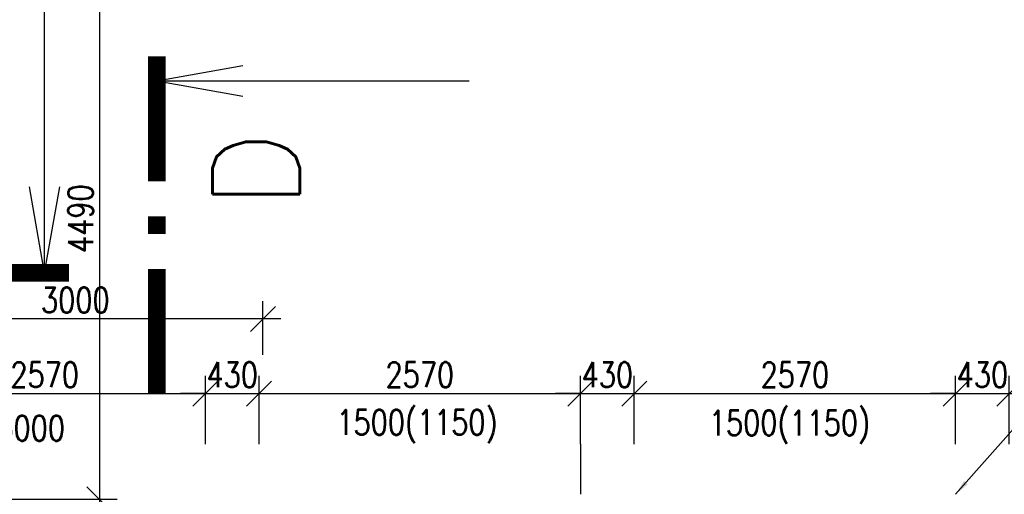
# Model space of a CAD drawing. Header units: millimetres. Extents: x -637441 to -130928, y -380379 to -53767.
# Tile 224 of 256: x -440535 to -432660, y -80901 to -77105. Entities that reach past the tile are written whole.
import ezdxf
from ezdxf.enums import TextEntityAlignment as Align

# ---------------------------------------------------------------- set-up
doc = ezdxf.new("R2010")
doc.units = ezdxf.units.MM
doc.header["$LTSCALE"] = 10
for name, color, linetype, lineweight in [('CKKOTY', 7, 'Continuous', 25), ('CKSTENY_SRAF', 1, 'Continuous', 18), ('CKSYMBOLY', 7, 'Continuous', 25), ('CKTEXTY_MALE', 7, 'Continuous', 25), ('CKTEXTY_STREDNI', 6, 'Continuous', 50)]:
    doc.layers.add(name, color=color, linetype=linetype, lineweight=lineweight)
doc.styles.get("Standard").update_dxf_attribs({"font": 'simplex.shx', "width": 0.8})
doc.dimstyles.new('Cadkon', dxfattribs={"dimscale": 80, "dimtxt": 2.5, "dimasz": 2.5, "dimexe": 1.768, "dimexo": 5, "dimtad": 1, "dimrnd": 1, "dimtxsty": 'Standard', "dimblk1": 'OBLIQUE', "dimblk2": 'OBLIQUE', "dimsah": 1, "dimcen": 2.5, "dimdle": 1.8, "dimadec": 0, "dimazin": 0, "dimtfac": 1, "dimtix": 1, "dimtmove": 2, "dimatfit": 3, "dimfxl": 1, "dimarcsym": 0})
doc.dimstyles.new('normální', dxfattribs={"dimscale": 50, "dimtxt": 2.5, "dimasz": 2.5, "dimexe": 1.768, "dimexo": 5, "dimtad": 1, "dimrnd": 1, "dimtxsty": 'Standard', "dimblk1": 'OBLIQUE', "dimblk2": 'OBLIQUE', "dimsah": 1, "dimcen": 2.5, "dimdle": 1.8, "dimadec": 0, "dimazin": 0, "dimtfac": 1, "dimtix": 1, "dimtmove": 2, "dimatfit": 3, "dimfxl": 1, "dimarcsym": 0})

# ---------------------------------------------------------------- blocks, each defined once
blk = doc.blocks.new('_OBLIQUE')
at = {"color": 0, "linetype": 'ByBlock'}
blk.add_line((-0.5, -0.5), (0.5, 0.5), dxfattribs=at)
blk = doc.blocks.new('*D1500')
at = {"layer": 'CKKOTY', "color": 0, "lineweight": -2}
for p, q in [((-441620.4, -80501.3), (-441620.4, -79953.6)), ((-439050.4, -80501.3), (-439050.4, -79953.6)), ((-441764.4, -80095), (-438906.4, -80095))]:
    blk.add_line(p, q, dxfattribs=at)
at = {"layer": 'DEFPOINTS', "color": 0}
for p in [(-439050.4, -80095), (-441620.4, -80901.3), (-439050.4, -80901.3)]:
    blk.add_point(p, dxfattribs=at)
at = {"layer": 'CKKOTY', "color": 0, "lineweight": -2, "xscale": 200, "yscale": 200, "zscale": 200, "rotation": 180}
blk.add_blockref('_OBLIQUE', (-441620.4, -80095), dxfattribs=at)
at = {"layer": 'CKKOTY', "color": 0, "lineweight": -2, "xscale": 200, "yscale": 200, "zscale": 200}
blk.add_blockref('_OBLIQUE', (-439050.4, -80095), dxfattribs=at)
at = {"layer": 'CKKOTY', "color": 0, "insert": (-440335.4, -79945), "char_height": 200, "attachment_point": 5}
blk.add_mtext('2570', dxfattribs=at)
blk = doc.blocks.new('*D1501')
at = {"layer": 'CKKOTY', "color": 0, "lineweight": -2}
for p, q in [((-439050.4, -80501.3), (-439050.4, -79953.6)), ((-438620.4, -80501.3), (-438620.4, -79953.6)), ((-439050.4, -80095), (-439250.4, -80095)), ((-439050.4, -80095), (-438620.4, -80095)), ((-438620.4, -80095), (-438420.4, -80095))]:
    blk.add_line(p, q, dxfattribs=at)
at = {"layer": 'DEFPOINTS', "color": 0}
for p in [(-438620.4, -80095), (-439050.4, -80901.3), (-438620.4, -80901.3)]:
    blk.add_point(p, dxfattribs=at)
at = {"layer": 'CKKOTY', "color": 0, "lineweight": -2, "xscale": 200, "yscale": 200, "zscale": 200}
blk.add_blockref('_OBLIQUE', (-439050.4, -80095), dxfattribs=at)
at = {"layer": 'CKKOTY', "color": 0, "lineweight": -2, "xscale": 200, "yscale": 200, "zscale": 200, "rotation": 180}
blk.add_blockref('_OBLIQUE', (-438620.4, -80095), dxfattribs=at)
at = {"layer": 'CKKOTY', "color": 0, "insert": (-438835.4, -79945), "char_height": 200, "attachment_point": 5}
blk.add_mtext('430', dxfattribs=at)
blk = doc.blocks.new('*D1502')
at = {"layer": 'CKKOTY', "color": 0, "lineweight": -2}
for p, q in [((-438620.4, -80501.3), (-438620.4, -79953.6)), ((-436050.4, -80501.3), (-436050.4, -79953.6)), ((-438764.4, -80095), (-435906.4, -80095))]:
    blk.add_line(p, q, dxfattribs=at)
at = {"layer": 'DEFPOINTS', "color": 0}
for p in [(-436050.4, -80095), (-438620.4, -80901.3), (-436050.4, -80901.3)]:
    blk.add_point(p, dxfattribs=at)
at = {"layer": 'CKKOTY', "color": 0, "lineweight": -2, "xscale": 200, "yscale": 200, "zscale": 200, "rotation": 180}
blk.add_blockref('_OBLIQUE', (-438620.4, -80095), dxfattribs=at)
at = {"layer": 'CKKOTY', "color": 0, "lineweight": -2, "xscale": 200, "yscale": 200, "zscale": 200}
blk.add_blockref('_OBLIQUE', (-436050.4, -80095), dxfattribs=at)
at = {"layer": 'CKKOTY', "color": 0, "insert": (-437335.4, -79945), "char_height": 200, "attachment_point": 5}
blk.add_mtext('2570', dxfattribs=at)
blk = doc.blocks.new('*D1503')
at = {"layer": 'CKKOTY', "color": 0, "lineweight": -2}
for p, q in [((-436050.4, -80501.3), (-436050.4, -79953.6)), ((-435620.4, -80501.3), (-435620.4, -79953.6)), ((-436050.4, -80095), (-436250.4, -80095)), ((-436050.4, -80095), (-435620.4, -80095)), ((-435620.4, -80095), (-435420.4, -80095))]:
    blk.add_line(p, q, dxfattribs=at)
at = {"layer": 'DEFPOINTS', "color": 0}
for p in [(-435620.4, -80095), (-436050.4, -80901.3), (-435620.4, -80901.3)]:
    blk.add_point(p, dxfattribs=at)
at = {"layer": 'CKKOTY', "color": 0, "lineweight": -2, "xscale": 200, "yscale": 200, "zscale": 200}
blk.add_blockref('_OBLIQUE', (-436050.4, -80095), dxfattribs=at)
at = {"layer": 'CKKOTY', "color": 0, "lineweight": -2, "xscale": 200, "yscale": 200, "zscale": 200, "rotation": 180}
blk.add_blockref('_OBLIQUE', (-435620.4, -80095), dxfattribs=at)
at = {"layer": 'CKKOTY', "color": 0, "insert": (-435835.4, -79945), "char_height": 200, "attachment_point": 5}
blk.add_mtext('430', dxfattribs=at)
blk = doc.blocks.new('*D1504')
at = {"layer": 'CKKOTY', "color": 0, "lineweight": -2}
for p, q in [((-435620.4, -80501.3), (-435620.4, -79953.6)), ((-433050.4, -80501.3), (-433050.4, -79953.6)), ((-435764.4, -80095), (-432906.4, -80095))]:
    blk.add_line(p, q, dxfattribs=at)
at = {"layer": 'DEFPOINTS', "color": 0}
for p in [(-433050.4, -80095), (-435620.4, -80901.3), (-433050.4, -80901.3)]:
    blk.add_point(p, dxfattribs=at)
at = {"layer": 'CKKOTY', "color": 0, "lineweight": -2, "xscale": 200, "yscale": 200, "zscale": 200, "rotation": 180}
blk.add_blockref('_OBLIQUE', (-435620.4, -80095), dxfattribs=at)
at = {"layer": 'CKKOTY', "color": 0, "lineweight": -2, "xscale": 200, "yscale": 200, "zscale": 200}
blk.add_blockref('_OBLIQUE', (-433050.4, -80095), dxfattribs=at)
at = {"layer": 'CKKOTY', "color": 0, "insert": (-434335.4, -79945), "char_height": 200, "attachment_point": 5}
blk.add_mtext('2570', dxfattribs=at)
blk = doc.blocks.new('*D1505')
at = {"layer": 'CKKOTY', "color": 0, "lineweight": -2}
for p, q in [((-433050.4, -80501.3), (-433050.4, -79953.6)), ((-432620.4, -80501.3), (-432620.4, -79953.6)), ((-433050.4, -80095), (-433250.4, -80095)), ((-433050.4, -80095), (-432620.4, -80095)), ((-432620.4, -80095), (-432420.4, -80095))]:
    blk.add_line(p, q, dxfattribs=at)
at = {"layer": 'DEFPOINTS', "color": 0}
for p in [(-432620.4, -80095), (-433050.4, -80901.3), (-432620.4, -80901.3)]:
    blk.add_point(p, dxfattribs=at)
at = {"layer": 'CKKOTY', "color": 0, "lineweight": -2, "xscale": 200, "yscale": 200, "zscale": 200}
blk.add_blockref('_OBLIQUE', (-433050.4, -80095), dxfattribs=at)
at = {"layer": 'CKKOTY', "color": 0, "lineweight": -2, "xscale": 200, "yscale": 200, "zscale": 200, "rotation": 180}
blk.add_blockref('_OBLIQUE', (-432620.4, -80095), dxfattribs=at)
at = {"layer": 'CKKOTY', "color": 0, "insert": (-432835.4, -79945), "char_height": 200, "attachment_point": 5}
blk.add_mtext('430', dxfattribs=at)
blk = doc.blocks.new('*D1506')
at = {"layer": 'CKKOTY', "color": 0, "lineweight": -2}
for p, q in [((-432620.4, -80501.3), (-432620.4, -79953.6)), ((-430050.4, -80501.3), (-430050.4, -79953.6)), ((-432764.4, -80095), (-429906.4, -80095))]:
    blk.add_line(p, q, dxfattribs=at)
at = {"layer": 'DEFPOINTS', "color": 0}
for p in [(-430050.4, -80095), (-432620.4, -80901.3), (-430050.4, -80901.3)]:
    blk.add_point(p, dxfattribs=at)
at = {"layer": 'CKKOTY', "color": 0, "lineweight": -2, "xscale": 200, "yscale": 200, "zscale": 200, "rotation": 180}
blk.add_blockref('_OBLIQUE', (-432620.4, -80095), dxfattribs=at)
at = {"layer": 'CKKOTY', "color": 0, "lineweight": -2, "xscale": 200, "yscale": 200, "zscale": 200}
blk.add_blockref('_OBLIQUE', (-430050.4, -80095), dxfattribs=at)
at = {"layer": 'CKKOTY', "color": 0, "insert": (-431335.4, -79945), "char_height": 200, "attachment_point": 5}
blk.add_mtext('2570', dxfattribs=at)
blk = doc.blocks.new('rez2_dl')
for q in [(0, 2.5), (-0.1216, 0.6894), (0.1216, 0.6894)]:
    blk.add_line((0, 0), q)
at = {"const_width": 0.14}
for points in [[(-0.1957, 0), (0.8043, 0)], [(1.0843, 0), (1.2243, 0)], [(1.5043, 0), (2.5043, 0)]]:
    blk.add_lwpolyline(points, dxfattribs=at)
blk.add_attdef('A', (0.4216, 0.4446), '', height=0.7, rotation=360)
blk.add_attdef('A', text='', height=0.7, rotation=270).set_placement((0.3973, 0.5021), align=Align.RIGHT)
blk = doc.blocks.new('*D1674')
at = {"layer": 'CKKOTY', "color": 0, "lineweight": -2}
for p, q in [((-441590.4, -79784.6), (-441590.4, -79356.9)), ((-438590.4, -79784.6), (-438590.4, -79356.9)), ((-438446.4, -79498.3), (-441734.4, -79498.3))]:
    blk.add_line(p, q, dxfattribs=at)
at = {"layer": 'DEFPOINTS', "color": 0}
for p in [(-441590.4, -79498.3), (-441590.4, -80184.6), (-438590.4, -80184.6)]:
    blk.add_point(p, dxfattribs=at)
at = {"layer": 'CKKOTY', "color": 0, "lineweight": -2, "xscale": 200, "yscale": 200, "zscale": 200, "rotation": 180}
blk.add_blockref('_OBLIQUE', (-441590.4, -79498.3), dxfattribs=at)
at = {"layer": 'CKKOTY', "color": 0, "lineweight": -2, "xscale": 200, "yscale": 200, "zscale": 200}
blk.add_blockref('_OBLIQUE', (-438590.4, -79498.3), dxfattribs=at)
at = {"layer": 'CKKOTY', "color": 0, "insert": (-440090.4, -79348.3), "char_height": 200, "attachment_point": 5}
blk.add_mtext('3000', dxfattribs=at)
blk = doc.blocks.new('rez1_hp')
for q in [(-0.1216, -0.6894), (0, -2.5), (0.1216, -0.6894)]:
    blk.add_line((0, 0), q)
at = {"const_width": 0.14}
for points in [[(-1.5043, 0), (-2.5043, 0)], [(-1.0843, 0), (-1.2243, 0)], [(0.1957, 0), (-0.8043, 0)]]:
    blk.add_lwpolyline(points, dxfattribs=at)
blk.add_attdef('A', (-1.0973, -0.4512), '', height=0.7, rotation=270)
blk.add_attdef('A', text='', height=0.7).set_placement((-0.3973, -1.1456), align=Align.RIGHT)
blk = doc.blocks.new('*D1812')
at = {"layer": 'CKKOTY', "color": 0, "lineweight": -2}
for p, q in [((-439898.3, -76307.3), (-439898.3, -81085.3)), ((-441196.7, -76451.3), (-439756.9, -76451.3)), ((-440876, -80941.3), (-439756.9, -80941.3))]:
    blk.add_line(p, q, dxfattribs=at)
at = {"layer": 'DEFPOINTS', "color": 0}
for p in [(-441596.7, -76451.3), (-441276, -80941.3), (-439898.3, -80941.3)]:
    blk.add_point(p, dxfattribs=at)
at = {"layer": 'CKKOTY', "color": 0, "lineweight": -2, "xscale": 200, "yscale": 200, "zscale": 200}
for p, rotation in [((-439898.3, -76451.3), 90), ((-439898.3, -80941.3), 270)]:
    blk.add_blockref('_OBLIQUE', p, dxfattribs=dict(at, rotation=rotation))
at = {"layer": 'CKKOTY', "color": 0, "insert": (-440048.3, -78696.3), "char_height": 200, "attachment_point": 5, "rotation": 90}
blk.add_mtext('4490', dxfattribs=at)

msp = doc.modelspace()

# ---------------------------------------------------------------- linework, layer by layer
at = {"layer": 'CKTEXTY_MALE'}
msp.add_line((-436050.41, -80501.329), (-436050.41, -80901.329), dxfattribs=at)

# ---------------------------------------------------------------- block references
at = {"layer": 'CKSYMBOLY', "color": 7}
ref = msp.add_blockref('rez2_dl', (-440336.611, -79130.423), dxfattribs=dict(at, xscale=-1000, yscale=1000, zscale=1000))
ref.add_attrib('A', 'C', (-441258.214, -78685.835), dxfattribs={"layer": '0', "height": 700})
ref = msp.add_blockref('rez1_hp', (-439439.18, -77593.971), dxfattribs=dict(at, xscale=1000, yscale=1000, zscale=1000, rotation=90))
ref.add_attrib('A', 'D', dxfattribs={"layer": '0', "height": 700, "rotation": 90}).set_placement((-438293.621, -77991.315), align=Align.RIGHT)

# ---------------------------------------------------------------- texts
at = {"layer": 'CKTEXTY_STREDNI', "color": 7, "ltscale": 0.8, "width": 0.8}
msp.add_text('1500(1150)', height=200, dxfattribs=at).set_placement((-438002.573, -80425.766))
at = {"layer": 'CKTEXTY_STREDNI', "color": 7, "width": 0.8}
for s, p in [('1500(1150)', (-435023.602, -80429.811)), ('3000', (-440721.582, -80472.335))]:
    msp.add_text(s, height=200, dxfattribs=at).set_placement(p)

# ---------------------------------------------------------------- dimensions: what is measured, and where the dimension line sits
at = {"layer": 'CKKOTY'}
dim = msp.add_linear_dim(base=(-439898.291, -80941.329), p1=(-441596.663, -76451.329), p2=(-441276.014, -80941.329), angle=90, dimstyle='Cadkon', dxfattribs=at)
dim.commit()
dim.dimension.update_dxf_attribs({"geometry": '*D1812', "text_midpoint": (-440048.291, -78696.329)})
dim = msp.add_linear_dim(base=(-441590.41, -79498.295), p1=(-438590.41, -80184.632), p2=(-441590.41, -80184.632), dimstyle='Cadkon', dxfattribs=at)
dim.commit()
dim.dimension.update_dxf_attribs({"geometry": '*D1674', "text_midpoint": (-440090.41, -79348.295)})
at = {"layer": 'CKKOTY', "color": 7}
for base, p1, p2, picture, middle in [((-439050.41, -80094.992), (-441620.41, -80901.329), (-439050.41, -80901.329), '*D1500', (-440335.41, -79944.992)), ((-438620.41, -80094.992), (-439050.41, -80901.329), (-438620.41, -80901.329), '*D1501', (-438835.41, -79944.992)), ((-436050.41, -80094.992), (-438620.41, -80901.329), (-436050.41, -80901.329), '*D1502', (-437335.41, -79944.992)), ((-435620.41, -80094.992), (-436050.41, -80901.329), (-435620.41, -80901.329), '*D1503', (-435835.41, -79944.992)), ((-433050.41, -80094.992), (-435620.41, -80901.329), (-433050.41, -80901.329), '*D1504', (-434335.41, -79944.992)), ((-432620.41, -80094.992), (-433050.41, -80901.329), (-432620.41, -80901.329), '*D1505', (-432835.41, -79944.992)), ((-430050.41, -80094.992), (-432620.41, -80901.329), (-430050.41, -80901.329), '*D1506', (-431335.41, -79944.992))]:
    dim = msp.add_linear_dim(base=base, p1=p1, p2=p2, dimstyle='Cadkon', dxfattribs=at)
    dim.commit()
    dim.dimension.update_dxf_attribs({"geometry": picture, "text_midpoint": middle})

# ---------------------------------------------------------------- leaders
at = {"layer": 'CKSTENY_SRAF', "color": 7}
msp.add_leader([(-433050.41, -80901.329), (-431660.77, -79325.67)], dimstyle='normální', override={"dimgap": 0.625, "dimtad": 0}, dxfattribs=at)

doc.saveas('drawing.dxf')
